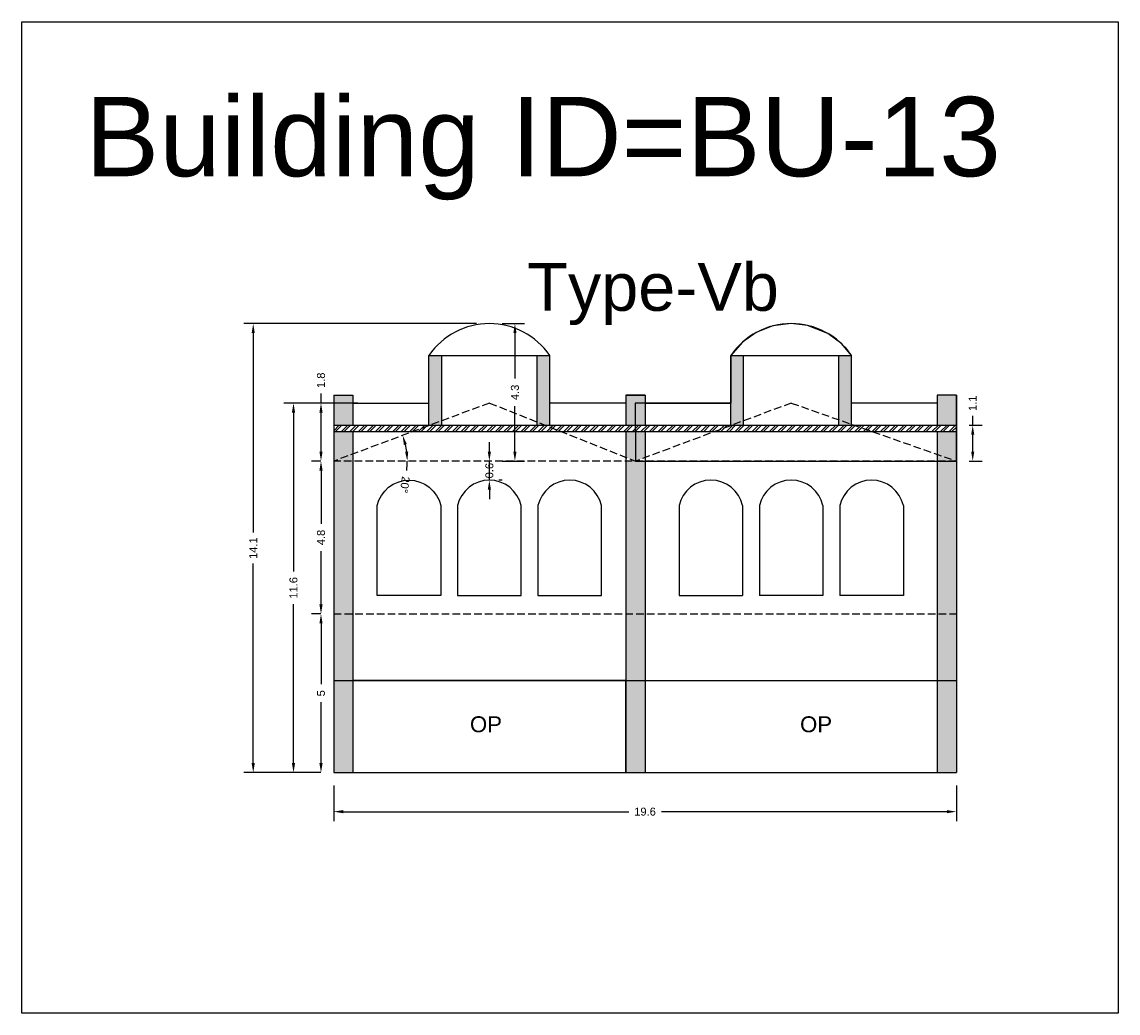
# Model space of a CAD drawing. Header units: metres. Extents: x 3416649 to 3417093, y -6712874 to -6712690.
# Tile 14 of 45: x 3416735 to 3416769, y -6712756 to -6712725. Entities that reach past the tile are written whole.
import ezdxf

# ---------------------------------------------------------------- set-up
doc = ezdxf.new("R2010")
doc.units = ezdxf.units.M
doc.linetypes.add('ACAD_ISO02W100', pattern=[15, 12, -3])
doc.layers.add('Dotted', color=7, linetype='ACAD_ISO02W100', plot=False)
doc.styles.get("Standard").update_dxf_attribs({"font": 'arial.ttf'})
doc.dimstyles.new('ISO-25', dxfattribs={"dimtxt": 0.25, "dimasz": 0.3, "dimexe": 0.3, "dimexo": 0.4, "dimgap": 0.2, "dimtad": 0, "dimdec": 1, "dimdsep": 46, "dimtxsty": 'Standard', "dimcen": 2.5, "dimadec": 0, "dimazin": 0, "dimtfac": 1, "dimtdec": 1, "dimtmove": 0, "dimatfit": 3, "dimfxl": 1, "dimarcsym": 0})

# ---------------------------------------------------------------- blocks, each defined once
blk = doc.blocks.new('*D107')
at = {"color": 0, "lineweight": -2, "transparency": 16777216}
for start, end in [(7.4248, 13.0543), (352.5752, 0)]:
    blk.add_arc((3416744.555, -6712738.976), 2.317, start, end, dxfattribs=at)
at = {"color": 0, "transparency": 16777216}
for points in [[(3416746.764, -6712738.467), (3416746.86, -6712738.438), (3416746.725, -6712738.165)], [(3416746.902, -6712738.673), (3416746.803, -6712738.68), (3416746.872, -6712738.976)]]:
    blk.add_solid(points, dxfattribs=at)
at = {"layer": 'Defpoints', "color": 0, "transparency": 16777216}
for p in [(3416749.455, -6712737.146), (3416746.806, -6712738.429), (3416744.555, -6712738.976), (3416744.555, -6712738.976), (3416764.155, -6712738.976)]:
    blk.add_point(p, dxfattribs=at)
at = {"color": 0, "transparency": 16777216, "insert": (3416746.795, -6712739.719), "char_height": 0.25, "attachment_point": 5, "rotation": 262.5752}
blk.add_mtext('20°', dxfattribs=at)
blk = doc.blocks.new('*D108')
at = {"color": 0, "lineweight": -2, "transparency": 16777216}
for p, q in [((3416749.455, -6712738.676), (3416749.455, -6712738.376)), ((3416749.455, -6712739.576), (3416749.455, -6712738.976)), ((3416749.855, -6712738.976), (3416749.755, -6712738.976)), ((3416749.855, -6712739.576), (3416749.755, -6712739.576)), ((3416749.455, -6712739.876), (3416749.455, -6712740.176))]:
    blk.add_line(p, q, dxfattribs=at)
at = {"color": 0, "transparency": 16777216}
for points in [[(3416749.405, -6712738.676), (3416749.505, -6712738.676), (3416749.455, -6712738.976)], [(3416749.405, -6712739.876), (3416749.505, -6712739.876), (3416749.455, -6712739.576)]]:
    blk.add_solid(points, dxfattribs=at)
at = {"layer": 'Defpoints', "color": 0, "transparency": 16777216}
for p in [(3416749.455, -6712738.976), (3416749.455, -6712738.976), (3416749.455, -6712739.576)]:
    blk.add_point(p, dxfattribs=at)
at = {"color": 0, "transparency": 16777216, "insert": (3416749.455, -6712739.276), "char_height": 0.25, "attachment_point": 5, "rotation": 90}
blk.add_mtext('0.6', dxfattribs=at)
blk = doc.blocks.new('*D109')
at = {"color": 0, "lineweight": -2, "transparency": 16777216}
for p, q in [((3416744.155, -6712743.786), (3416743.856, -6712743.786)), ((3416744.156, -6712744.086), (3416744.156, -6712746.003)), ((3416744.156, -6712748.486), (3416744.156, -6712746.569)), ((3416744.155, -6712748.786), (3416743.856, -6712748.786))]:
    blk.add_line(p, q, dxfattribs=at)
at = {"color": 0, "transparency": 16777216}
for points in [[(3416744.106, -6712744.086), (3416744.206, -6712744.086), (3416744.156, -6712743.786)], [(3416744.106, -6712748.486), (3416744.206, -6712748.486), (3416744.156, -6712748.786)]]:
    blk.add_solid(points, dxfattribs=at)
at = {"layer": 'Defpoints', "color": 0, "transparency": 16777216}
for p in [(3416744.156, -6712743.786), (3416744.555, -6712743.786), (3416744.555, -6712748.786)]:
    blk.add_point(p, dxfattribs=at)
at = {"color": 0, "transparency": 16777216, "insert": (3416744.156, -6712746.286), "char_height": 0.25, "attachment_point": 5, "rotation": 90}
blk.add_mtext('5', dxfattribs=at)
blk = doc.blocks.new('*D110')
at = {"color": 0, "lineweight": -2, "transparency": 16777216}
for p, q in [((3416744.155, -6712738.976), (3416743.856, -6712738.976)), ((3416744.156, -6712739.276), (3416744.156, -6712740.948)), ((3416744.156, -6712743.486), (3416744.156, -6712741.814)), ((3416744.155, -6712743.786), (3416743.856, -6712743.786))]:
    blk.add_line(p, q, dxfattribs=at)
at = {"color": 0, "transparency": 16777216}
for points in [[(3416744.106, -6712739.276), (3416744.206, -6712739.276), (3416744.156, -6712738.976)], [(3416744.106, -6712743.486), (3416744.206, -6712743.486), (3416744.156, -6712743.786)]]:
    blk.add_solid(points, dxfattribs=at)
at = {"layer": 'Defpoints', "color": 0, "transparency": 16777216}
for p in [(3416744.156, -6712738.976), (3416744.555, -6712738.976), (3416744.555, -6712743.786)]:
    blk.add_point(p, dxfattribs=at)
at = {"color": 0, "transparency": 16777216, "insert": (3416744.156, -6712741.381), "char_height": 0.25, "attachment_point": 5, "rotation": 90}
blk.add_mtext('4.8', dxfattribs=at)
blk = doc.blocks.new('*D111')
at = {"color": 0, "lineweight": -2, "transparency": 16777216}
for p, q in [((3416744.156, -6712737.146), (3416744.156, -6712736.846)), ((3416745.318, -6712737.146), (3416743.856, -6712737.146)), ((3416744.156, -6712738.676), (3416744.156, -6712737.446)), ((3416744.155, -6712738.976), (3416743.856, -6712738.976))]:
    blk.add_line(p, q, dxfattribs=at)
at = {"color": 0, "transparency": 16777216}
for points in [[(3416744.106, -6712737.446), (3416744.206, -6712737.446), (3416744.156, -6712737.146)], [(3416744.106, -6712738.676), (3416744.206, -6712738.676), (3416744.156, -6712738.976)]]:
    blk.add_solid(points, dxfattribs=at)
at = {"layer": 'Defpoints', "color": 0, "transparency": 16777216}
for p in [(3416744.156, -6712737.146), (3416745.718, -6712737.146), (3416744.555, -6712738.976)]:
    blk.add_point(p, dxfattribs=at)
at = {"color": 0, "transparency": 16777216, "insert": (3416744.156, -6712736.43), "char_height": 0.25, "attachment_point": 5, "rotation": 90}
blk.add_mtext('1.8', dxfattribs=at)
blk = doc.blocks.new('*D112')
at = {"color": 0, "lineweight": -2, "transparency": 16777216}
for p, q in [((3416749.855, -6712734.646), (3416750.56, -6712734.646)), ((3416750.26, -6712734.946), (3416750.26, -6712736.378)), ((3416750.26, -6712738.676), (3416750.26, -6712737.243)), ((3416749.855, -6712738.976), (3416750.56, -6712738.976))]:
    blk.add_line(p, q, dxfattribs=at)
at = {"color": 0, "transparency": 16777216}
for points in [[(3416750.21, -6712734.946), (3416750.31, -6712734.946), (3416750.26, -6712734.646)], [(3416750.21, -6712738.676), (3416750.31, -6712738.676), (3416750.26, -6712738.976)]]:
    blk.add_solid(points, dxfattribs=at)
at = {"layer": 'Defpoints', "color": 0, "transparency": 16777216}
for p in [(3416749.455, -6712734.646), (3416749.455, -6712738.976), (3416750.26, -6712738.976)]:
    blk.add_point(p, dxfattribs=at)
at = {"color": 0, "transparency": 16777216, "insert": (3416750.26, -6712736.811), "char_height": 0.25, "attachment_point": 5, "rotation": 90}
blk.add_mtext('4.3', dxfattribs=at)
blk = doc.blocks.new('*D113')
at = {"color": 0, "lineweight": -2, "transparency": 16777216}
for p, q in [((3416745.318, -6712737.146), (3416742.99, -6712737.146)), ((3416743.29, -6712737.446), (3416743.29, -6712742.453)), ((3416743.29, -6712748.486), (3416743.29, -6712743.479)), ((3416744.155, -6712748.786), (3416742.99, -6712748.786))]:
    blk.add_line(p, q, dxfattribs=at)
at = {"color": 0, "transparency": 16777216}
for points in [[(3416743.24, -6712737.446), (3416743.34, -6712737.446), (3416743.29, -6712737.146)], [(3416743.24, -6712748.486), (3416743.34, -6712748.486), (3416743.29, -6712748.786)]]:
    blk.add_solid(points, dxfattribs=at)
at = {"layer": 'Defpoints', "color": 0, "transparency": 16777216}
for p in [(3416743.29, -6712737.146), (3416745.718, -6712737.146), (3416744.555, -6712748.786)]:
    blk.add_point(p, dxfattribs=at)
at = {"color": 0, "transparency": 16777216, "insert": (3416743.29, -6712742.966), "char_height": 0.25, "attachment_point": 5, "rotation": 90}
blk.add_mtext('11.6', dxfattribs=at)
blk = doc.blocks.new('*D114')
at = {"color": 0, "lineweight": -2, "transparency": 16777216}
for p, q in [((3416749.055, -6712734.646), (3416741.723, -6712734.646)), ((3416742.023, -6712734.946), (3416742.023, -6712741.227)), ((3416742.023, -6712748.486), (3416742.023, -6712742.204)), ((3416744.155, -6712748.786), (3416741.723, -6712748.786))]:
    blk.add_line(p, q, dxfattribs=at)
at = {"color": 0, "transparency": 16777216}
for points in [[(3416741.973, -6712734.946), (3416742.073, -6712734.946), (3416742.023, -6712734.646)], [(3416741.973, -6712748.486), (3416742.073, -6712748.486), (3416742.023, -6712748.786)]]:
    blk.add_solid(points, dxfattribs=at)
at = {"layer": 'Defpoints', "color": 0, "transparency": 16777216}
for p in [(3416742.023, -6712734.646), (3416749.455, -6712734.646), (3416744.555, -6712748.786)]:
    blk.add_point(p, dxfattribs=at)
at = {"color": 0, "transparency": 16777216, "insert": (3416742.023, -6712741.716), "char_height": 0.25, "attachment_point": 5, "rotation": 90}
blk.add_mtext('14.1', dxfattribs=at)
blk = doc.blocks.new('*D115')
at = {"color": 0, "lineweight": -2, "transparency": 16777216}
for p, q in [((3416744.555, -6712749.186), (3416744.555, -6712750.315)), ((3416764.155, -6712749.186), (3416764.155, -6712750.315)), ((3416744.855, -6712750.015), (3416753.842, -6712750.015)), ((3416763.855, -6712750.015), (3416754.868, -6712750.015))]:
    blk.add_line(p, q, dxfattribs=at)
at = {"color": 0, "transparency": 16777216}
for points in [[(3416744.855, -6712749.965), (3416744.855, -6712750.065), (3416744.555, -6712750.015)], [(3416763.855, -6712749.965), (3416763.855, -6712750.065), (3416764.155, -6712750.015)]]:
    blk.add_solid(points, dxfattribs=at)
at = {"layer": 'Defpoints', "color": 0, "transparency": 16777216}
for p in [(3416744.555, -6712748.786), (3416764.155, -6712748.786), (3416764.155, -6712750.015)]:
    blk.add_point(p, dxfattribs=at)
at = {"color": 0, "transparency": 16777216, "insert": (3416754.355, -6712750.015), "char_height": 0.25, "attachment_point": 5}
blk.add_mtext('19.6', dxfattribs=at)
blk = doc.blocks.new('*D116')
at = {"color": 0, "lineweight": -2, "transparency": 16777216}
for p, q in [((3416764.669, -6712737.846), (3416764.669, -6712737.546)), ((3416764.555, -6712737.846), (3416764.969, -6712737.846)), ((3416764.669, -6712738.676), (3416764.669, -6712738.146)), ((3416764.555, -6712738.976), (3416764.969, -6712738.976))]:
    blk.add_line(p, q, dxfattribs=at)
at = {"color": 0, "transparency": 16777216}
for points in [[(3416764.619, -6712738.146), (3416764.719, -6712738.146), (3416764.669, -6712737.846)], [(3416764.619, -6712738.676), (3416764.719, -6712738.676), (3416764.669, -6712738.976)]]:
    blk.add_solid(points, dxfattribs=at)
at = {"layer": 'Defpoints', "color": 0, "transparency": 16777216}
for p in [(3416764.155, -6712737.846), (3416764.669, -6712737.846), (3416764.155, -6712738.976)]:
    blk.add_point(p, dxfattribs=at)
at = {"color": 0, "transparency": 16777216, "insert": (3416764.669, -6712737.154), "char_height": 0.25, "attachment_point": 5, "rotation": 90}
blk.add_mtext('1.1', dxfattribs=at)

msp = doc.modelspace()

# ---------------------------------------------------------------- hatches: boundary and pattern name
h = msp.add_hatch(color=256)
h.dxf.hatch_style = 1
h.paths.add_polyline_path([(3416764.155, -6712738.976), (3416763.555, -6712738.976), (3416763.555, -6712743.786), (3416764.155, -6712743.786)])
h.paths.add_polyline_path([(3416764.155, -6712743.786), (3416763.555, -6712743.786), (3416763.555, -6712745.886), (3416764.155, -6712745.886)])
h.paths.add_polyline_path([(3416764.155, -6712745.886), (3416763.555, -6712745.886), (3416763.555, -6712748.786), (3416764.155, -6712748.786)])
h.paths.add_polyline_path([(3416764.155, -6712738.046), (3416763.555, -6712738.046), (3416763.555, -6712738.765), (3416764.155, -6712738.976)])
h.paths.add_polyline_path([(3416763.555, -6712738.765), (3416763.555, -6712738.976), (3416764.155, -6712738.976)], flags=17)
h.paths.add_polyline_path([(3416764.155, -6712736.896), (3416763.555, -6712736.896), (3416763.555, -6712737.846), (3416764.155, -6712737.846)])
h.paths.add_polyline_path([(3416760.855, -6712735.646), (3416760.455, -6712735.646), (3416760.455, -6712737.674), (3416760.855, -6712737.814)])
h.paths.add_polyline_path([(3416760.455, -6712737.674), (3416760.455, -6712737.846), (3416760.855, -6712737.846), (3416760.855, -6712737.814)])
h.paths.add_polyline_path([(3416757.455, -6712735.646), (3416757.055, -6712735.646), (3416757.055, -6712737.846), (3416757.081, -6712737.846), (3416757.455, -6712737.706)])
h.paths.add_polyline_path([(3416757.455, -6712737.706), (3416757.081, -6712737.846), (3416757.455, -6712737.846)], flags=17)
h.paths.add_polyline_path([(3416754.355, -6712736.896), (3416753.755, -6712736.896), (3416753.755, -6712737.846), (3416754.355, -6712737.846)])
h.paths.add_polyline_path([(3416754.355, -6712738.046), (3416753.755, -6712738.046), (3416753.755, -6712738.856), (3416754.055, -6712738.976), (3416754.355, -6712738.864)])
h.paths.add_polyline_path([(3416754.355, -6712738.976), (3416753.755, -6712738.976), (3416753.755, -6712743.786), (3416754.355, -6712743.786)])
h.paths.add_polyline_path([(3416754.355, -6712743.786), (3416753.755, -6712743.786), (3416753.755, -6712745.886), (3416754.355, -6712745.886)])
h.paths.add_polyline_path([(3416754.355, -6712745.886), (3416753.755, -6712745.886), (3416753.755, -6712748.786), (3416754.355, -6712748.786)])
h.paths.add_polyline_path([(3416745.155, -6712745.886), (3416744.555, -6712745.886), (3416744.555, -6712748.786), (3416745.155, -6712748.786)])
h.paths.add_polyline_path([(3416745.155, -6712743.786), (3416744.555, -6712743.786), (3416744.555, -6712745.886), (3416745.155, -6712745.886)])
h.paths.add_polyline_path([(3416745.155, -6712738.976), (3416744.555, -6712738.976), (3416744.555, -6712743.786), (3416745.155, -6712743.786)])
h.paths.add_polyline_path([(3416745.155, -6712738.046), (3416744.555, -6712738.046), (3416744.555, -6712738.976), (3416745.155, -6712738.752)])
h.paths.add_polyline_path([(3416745.155, -6712736.896), (3416744.555, -6712736.896), (3416744.555, -6712737.846), (3416745.155, -6712737.846)])
h.paths.add_polyline_path([(3416745.155, -6712738.752), (3416744.555, -6712738.976), (3416745.155, -6712738.976)], flags=17)
h.paths.add_polyline_path([(3416747.955, -6712735.646), (3416747.555, -6712735.646), (3416747.555, -6712737.846), (3416747.581, -6712737.846), (3416747.955, -6712737.706)])
h.paths.add_polyline_path([(3416747.955, -6712737.706), (3416747.581, -6712737.846), (3416747.955, -6712737.846)], flags=17)
h.paths.add_polyline_path([(3416751.355, -6712735.646), (3416750.955, -6712735.646), (3416750.955, -6712737.742), (3416751.215, -6712737.846), (3416751.355, -6712737.846)])
h.paths.add_polyline_path([(3416750.955, -6712737.742), (3416750.955, -6712737.846), (3416751.215, -6712737.846)], flags=17)
h = msp.add_hatch()
h.set_pattern_fill('ANSI32', color=256, scale=0.02)
h.set_pattern_definition([(45, (-18.6822, 0), (-0.134703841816, 0.134703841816), []), (45, (-18.5924, 0), (-0.134703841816, 0.134703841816), [])])
h.paths.add_polyline_path([(3416764.155, -6712738.046), (3416764.155, -6712737.846), (3416744.555, -6712737.846), (3416744.555, -6712738.046)])

# ---------------------------------------------------------------- linework, layer by layer
for points in [[(3416734.743, -6712725.146), (3416769.244, -6712725.146), (3416769.244, -6712756.357), (3416734.743, -6712756.357)], [(3416764.155, -6712738.976), (3416764.155, -6712736.896), (3416763.555, -6712736.896), (3416763.555, -6712737.146), (3416760.855, -6712737.146), (3416760.855, -6712735.646), (3416760.548, -6712735.284), (3416760.108, -6712734.955), (3416759.469, -6712734.704), (3416758.955, -6712734.646), (3416758.379, -6712734.719), (3416757.854, -6712734.926), (3416757.418, -6712735.233), (3416757.055, -6712735.646), (3416757.055, -6712737.146), (3416754.042, -6712737.146), (3416754.055, -6712738.976)], [(3416753.755, -6712745.886), (3416745.155, -6712745.886), (3416745.155, -6712748.786), (3416753.755, -6712748.786)]]:
    msp.add_lwpolyline(points, close=True)
for points in [[(3416747.555, -6712737.846), (3416747.555, -6712735.646)], [(3416747.555, -6712735.646), (3416751.355, -6712735.646)], [(3416747.955, -6712737.846), (3416747.955, -6712735.646)], [(3416750.955, -6712737.846), (3416750.955, -6712735.646)], [(3416751.355, -6712737.846), (3416751.355, -6712735.646)], [(3416757.055, -6712737.846), (3416757.055, -6712735.646)], [(3416757.055, -6712735.646), (3416760.855, -6712735.646)], [(3416757.455, -6712737.846), (3416757.455, -6712735.646)], [(3416760.455, -6712737.846), (3416760.455, -6712735.646)], [(3416760.855, -6712737.846), (3416760.855, -6712735.646)], [(3416744.555, -6712736.896), (3416744.555, -6712748.786)], [(3416744.555, -6712736.896), (3416745.155, -6712736.896)], [(3416745.155, -6712736.896), (3416745.155, -6712737.846)], [(3416754.355, -6712736.896), (3416753.755, -6712736.896)], [(3416753.755, -6712736.896), (3416753.755, -6712737.846)], [(3416753.755, -6712736.896), (3416754.355, -6712736.896)], [(3416754.355, -6712736.896), (3416754.355, -6712737.846)], [(3416754.355, -6712736.896), (3416754.355, -6712737.846)], [(3416764.155, -6712736.896), (3416763.555, -6712736.896)], [(3416763.555, -6712736.896), (3416763.555, -6712737.846)], [(3416764.155, -6712736.896), (3416764.155, -6712737.846)], [(3416745.155, -6712737.146), (3416747.555, -6712737.146)], [(3416753.755, -6712737.146), (3416751.355, -6712737.146)], [(3416754.355, -6712737.146), (3416757.055, -6712737.146)], [(3416763.555, -6712737.146), (3416760.855, -6712737.146)], [(3416744.555, -6712737.846), (3416764.155, -6712737.846)], [(3416744.555, -6712738.046), (3416764.155, -6712738.046)], [(3416745.155, -6712738.046), (3416745.155, -6712748.786)], [(3416753.755, -6712738.046), (3416753.755, -6712748.786)], [(3416754.355, -6712738.046), (3416754.355, -6712748.786)], [(3416763.555, -6712738.046), (3416763.555, -6712748.786)], [(3416764.155, -6712737.846), (3416764.155, -6712748.786)], [(3416755.425, -6712740.376), (3416755.425, -6712743.206)], [(3416757.425, -6712740.376), (3416757.425, -6712743.206)], [(3416757.955, -6712740.376), (3416757.955, -6712743.206)], [(3416759.955, -6712740.376), (3416759.955, -6712743.206)], [(3416760.485, -6712740.376), (3416760.485, -6712743.206)], [(3416762.485, -6712740.376), (3416762.485, -6712743.206)], [(3416755.425, -6712743.206), (3416757.425, -6712743.206)], [(3416759.955, -6712743.206), (3416757.955, -6712743.206)], [(3416762.485, -6712743.206), (3416760.485, -6712743.206)], [(3416744.555, -6712745.886), (3416764.155, -6712745.886)], [(3416744.555, -6712748.786), (3416764.155, -6712748.786)]]:
    msp.add_lwpolyline(points)
for points in [[(3416747.925, -6712743.206), (3416745.925, -6712743.206), (3416745.925, -6712740.376, -0.8), (3416747.925, -6712740.376)], [(3416748.455, -6712743.206), (3416750.455, -6712743.206), (3416750.455, -6712740.376, 0.8), (3416748.455, -6712740.376)], [(3416750.985, -6712743.206), (3416752.985, -6712743.206), (3416752.985, -6712740.376, 0.8), (3416750.985, -6712740.376)]]:
    msp.add_lwpolyline(points, format="xyb", close=True)
for centre, radius, start, end in [((3416749.455, -6712736.951), 2.305, 34.4829, 145.5171), ((3416758.955, -6712736.951), 2.305, 34.4829, 145.5171), ((3416756.425, -6712740.601), 1.025, 12.6804, 167.3196), ((3416758.955, -6712740.601), 1.025, 12.6804, 167.3196), ((3416761.485, -6712740.601), 1.025, 12.6804, 167.3196)]:
    msp.add_arc(centre, radius, start, end)
at = {"layer": 'Dotted', "ltscale": 0.02}
msp.add_line((3416764.155, -6712738.976), (3416744.555, -6712738.976), dxfattribs=at)
for points in [[(3416749.455, -6712737.146), (3416744.555, -6712738.976)], [(3416749.455, -6712737.146), (3416754.055, -6712738.976)], [(3416758.955, -6712737.146), (3416754.055, -6712738.976)], [(3416758.955, -6712737.146), (3416764.155, -6712738.976)], [(3416744.555, -6712743.786), (3416764.155, -6712743.786)]]:
    msp.add_lwpolyline(points, dxfattribs=at)

# ---------------------------------------------------------------- texts
at = {"attachment_point": 1}
for s, width, heights, insert, char_height in [('Building ID=BU-13', 67.86454, [0.517], (3416736.732, -6712727.506), 2.5), ('Type-Vb', 9.99112, [0.517], (3416750.649, -6712732.742), 1.5), ('OP', 1.17554, [0], (3416748.844, -6712747.012), 0.5), ('OP', 1.17554, [0], (3416759.234, -6712747.012), 0.5)]:
    msp.add_mtext_dynamic_manual_height_columns(s, width=width, gutter_width=12.5, heights=heights, dxfattribs=dict(at, insert=insert, char_height=char_height))

# ---------------------------------------------------------------- dimensions: what is measured, and where the dimension line sits
for base, p1, p2, picture, middle in [((3416742.023, -6712734.646), (3416744.555, -6712748.786), (3416749.455, -6712734.646), '*D114', (3416742.023, -6712741.716)), ((3416750.26, -6712738.976), (3416749.455, -6712734.646), (3416749.455, -6712738.976), '*D112', (3416750.26, -6712736.811)), ((3416744.156, -6712737.146), (3416744.555, -6712738.976), (3416745.718, -6712737.146), '*D111', (3416744.156, -6712736.43)), ((3416764.669, -6712737.846), (3416764.155, -6712738.976), (3416764.155, -6712737.846), '*D116', (3416764.669, -6712737.154)), ((3416743.29, -6712737.146), (3416744.555, -6712748.786), (3416745.718, -6712737.146), '*D113', (3416743.29, -6712742.966)), ((3416744.156, -6712738.976), (3416744.555, -6712743.786), (3416744.555, -6712738.976), '*D110', (3416744.156, -6712741.381)), ((3416744.156, -6712743.786), (3416744.555, -6712748.786), (3416744.555, -6712743.786), '*D109', (3416744.156, -6712746.286))]:
    dim = msp.add_linear_dim(base=base, p1=p1, p2=p2, angle=90, dimstyle='ISO-25')
    dim.commit()
    dim.dimension.update_dxf_attribs({"geometry": picture, "text_midpoint": middle})
dim = msp.add_angular_dim_2l(base=(3416746.806, -6712738.429), line1=((3416764.155, -6712738.976), (3416744.555, -6712738.976)), line2=((3416749.455, -6712737.146), (3416744.555, -6712738.976)), dimstyle='ISO-25')
dim.commit()
dim.dimension.update_dxf_attribs({"geometry": '*D107', "text_midpoint": (3416746.795, -6712739.719)})
dim = msp.add_linear_dim(base=(3416749.455, -6712738.976), p1=(3416749.455, -6712739.576), p2=(3416749.455, -6712738.976), angle=90, dimstyle='ISO-25')
dim.commit()
dim.dimension.update_dxf_attribs({"geometry": '*D108', "text_midpoint": (3416749.455, -6712739.276), "dimtype": 160})
dim = msp.add_linear_dim(base=(3416764.155, -6712750.015), p1=(3416744.555, -6712748.786), p2=(3416764.155, -6712748.786), dimstyle='ISO-25')
dim.commit()
dim.dimension.update_dxf_attribs({"geometry": '*D115', "text_midpoint": (3416754.355, -6712750.015)})

doc.saveas('drawing.dxf')
